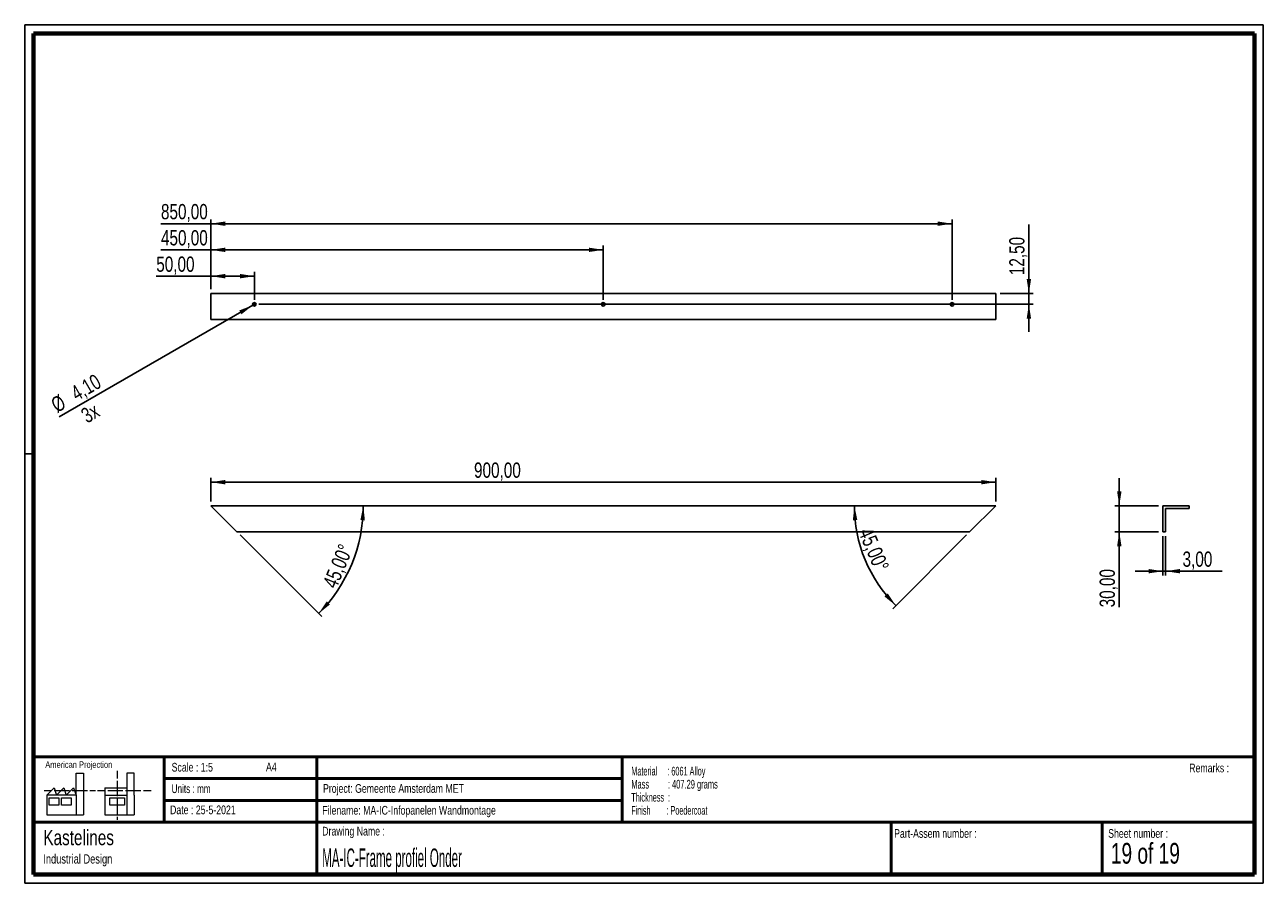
# Paper-space layout 'Sheet13(2)(3)' of a CAD drawing. Header units: millimetres. Extents: x 7 to 291, y 7 to 204.
import ezdxf

# ---------------------------------------------------------------- set-up
doc = ezdxf.new("R2010")
doc.units = ezdxf.units.MM
for name, color, linetype in [('BORDERS', 7, 'Continuous'), ('DRAWING', 7, 'Continuous'), ('TEXT_SHEET_FORMAT', 7, 'Continuous')]:
    doc.layers.add(name, color=color, linetype=linetype)
doc.styles.add('SLDTEXTSTYLE0', font='TXT', dxfattribs={"width": 0.7})
doc.styles.add('SLDTEXTSTYLE1', font='TXT', dxfattribs={"width": 0.75})
doc.styles.add('SLDTEXTSTYLE11', font='TXT', dxfattribs={"width": 0.568654})
doc.styles.add('SLDTEXTSTYLE14', font='TXT', dxfattribs={"width": 0.6875})
doc.styles.add('SLDTEXTSTYLE16', font='TXT', dxfattribs={"width": 0.562222})
doc.styles.add('SLDTEXTSTYLE5', font='TXT', dxfattribs={"width": 0.605})
doc.styles.add('SLDTEXTSTYLE7', font='TXT', dxfattribs={"width": 0.467045})
doc.dimstyles.new('SLDDIMSTYLE19', dxfattribs={"dimtxt": 3.5, "dimasz": 3.302, "dimexe": 0, "dimexo": 0.0625, "dimgap": 0.875, "dimtad": 1, "dimdec": 4, "dimlfac": 5, "dimzin": 12, "dimdsep": 46, "dimtxsty": 'SLDTEXTSTYLE1', "dimsah": 1, "dimcen": 0.09, "dimazin": 3, "dimtfac": 1, "dimtofl": 0, "dimtmove": 0, "dimatfit": 3, "dimfxl": 1, "dimfrac": 2, "dimtolj": 1, "dimtzin": 12, "dimarcsym": 0})
doc.dimstyles.new('SLDDIMSTYLE6', dxfattribs={"dimtxt": 3.5, "dimasz": 3.302, "dimexe": 0, "dimexo": 0.0625, "dimgap": 0.875, "dimtad": 1, "dimlfac": 5, "dimrnd": 1e-09, "dimzin": 12, "dimdsep": 46, "dimtxsty": 'SLDTEXTSTYLE1', "dimsah": 1, "dimcen": 0.09, "dimadec": 0, "dimazin": 3, "dimtfac": 1, "dimtofl": 0, "dimtmove": 0, "dimatfit": 3, "dimfxl": 1, "dimfrac": 2, "dimtolj": 1, "dimtzin": 12, "dimarcsym": 0})
doc.dimstyles.new('SLDDIMSTYLE7', dxfattribs={"dimtxt": 3.5, "dimasz": 3.302, "dimexe": 0, "dimexo": 0.0625, "dimgap": 0.875, "dimtad": 1, "dimlfac": 5, "dimrnd": 1e-09, "dimzin": 12, "dimdsep": 46, "dimtxsty": 'SLDTEXTSTYLE1', "dimsah": 1, "dimcen": 0.09, "dimadec": 0, "dimazin": 3, "dimtfac": 1, "dimtmove": 0, "dimatfit": 0, "dimfxl": 1, "dimfrac": 2, "dimtolj": 1, "dimtzin": 12, "dimarcsym": 0})
doc.dimstyles.new('SLDDIMSTYLE8', dxfattribs={"dimtxt": 3.5, "dimasz": 3.302, "dimexe": 0, "dimexo": 0.0625, "dimgap": 0.875, "dimtad": 1, "dimlfac": 5, "dimrnd": 1e-09, "dimzin": 12, "dimdsep": 46, "dimtxsty": 'SLDTEXTSTYLE1', "dimblk1": 'NONE', "dimsah": 1, "dimcen": 0, "dimadec": 0, "dimazin": 3, "dimtfac": 1, "dimtmove": 0, "dimatfit": 3, "dimldrblk": 'NONE', "dimfxl": 1, "dimfrac": 2, "dimtolj": 1, "dimtzin": 12, "dimarcsym": 0})

# ---------------------------------------------------------------- blocks, each defined once
blk = doc.blocks.new('SW_NOTE_0_70')
at = {"layer": 'TEXT_SHEET_FORMAT', "color": 0, "char_height": 2, "attachment_point": 1}
for s, insert, style in [('Material     : 6061 Alloy', (0, 2.58), 'SLDTEXTSTYLE5'), ('Mass         : 407.29 grams', (0, -0.42), 'SLDTEXTSTYLE16'), ('Thickness  :', (0, -3.42), 'SLDTEXTSTYLE5'), ('Finish        : Poedercoat', (0, -6.42), 'SLDTEXTSTYLE11')]:
    blk.add_mtext(s, dxfattribs=dict(at, insert=insert, style=style))
blk = doc.blocks.new('SW_NOTE_0_71')
at = {"layer": 'DRAWING', "color": 0, "attachment_point": 1, "style": 'SLDTEXTSTYLE1'}
for s, insert, char_height in [('Kastelines', (0, 4.51), 3.5), ('Industrial Design', (0, -1.09), 2.1167)]:
    blk.add_mtext(s, dxfattribs=dict(at, insert=insert, char_height=char_height))
blk = doc.blocks.new('_D_142')
at = {"layer": 'DRAWING', "color": 7}
for p, q in [((49.22, 94.41), (49.22, 99.82)), ((229.22, 94.41), (229.22, 99.82)), ((229.22, 98.82), (49.22, 98.82))]:
    blk.add_line(p, q, dxfattribs=at)
for points in [[(49.22, 98.82), (52.53, 98.31), (52.53, 99.32)], [(229.22, 98.82), (225.92, 99.32), (225.92, 98.31)]]:
    blk.add_solid(points, dxfattribs=at)
at = {"layer": 'DRAWING', "color": 7, "insert": (109.59, 103.33), "char_height": 3.5, "attachment_point": 1, "style": 'SLDTEXTSTYLE1'}
blk.add_mtext('900,00', dxfattribs=at)
blk = doc.blocks.new('_D_143')
at = {"layer": 'DRAWING', "color": 7}
blk.add_line((55.93, 86.7), (74.67, 67.96), dxfattribs=at)
blk.add_arc((49.22, 93.41), 34.98, 315, 0, dxfattribs=at)
for points in [[(84.21, 93.41), (83.54, 90.13), (84.56, 90.08)], [(73.96, 68.67), (76.56, 70.77), (75.81, 71.46)]]:
    blk.add_solid(points, dxfattribs=at)
at = {"layer": 'DRAWING', "color": 7, "insert": (74.79, 75.51), "char_height": 3.5, "attachment_point": 1, "rotation": 67.4968, "style": 'SLDTEXTSTYLE1'}
blk.add_mtext('45,00°', dxfattribs=at)
blk = doc.blocks.new('_D_144')
at = {"layer": 'DRAWING', "color": 7}
blk.add_line((222.52, 86.7), (205.6, 69.78), dxfattribs=at)
blk.add_arc((229.22, 93.41), 32.41, 180, 225, dxfattribs=at)
for points in [[(196.81, 93.41), (196.47, 90.08), (197.49, 90.13)], [(206.31, 70.49), (204.47, 73.28), (203.71, 72.6)]]:
    blk.add_solid(points, dxfattribs=at)
at = {"layer": 'DRAWING', "color": 7, "insert": (200.9, 88.74), "char_height": 3.5, "attachment_point": 1, "rotation": 292.9648, "style": 'SLDTEXTSTYLE1'}
blk.add_mtext('45,00°', dxfattribs=at)
blk = doc.blocks.new('_D_145')
at = {"layer": 'DRAWING', "color": 7}
for p, q in [((49.22, 146.09), (36.72, 146.09)), ((49.22, 143.13), (49.22, 147.09)), ((49.22, 146.09), (59.22, 146.09)), ((59.22, 140.63), (59.22, 147.09))]:
    blk.add_line(p, q, dxfattribs=at)
for points in [[(49.22, 146.09), (52.53, 145.58), (52.53, 146.6)], [(59.22, 146.09), (55.92, 146.6), (55.92, 145.58)]]:
    blk.add_solid(points, dxfattribs=at)
at = {"layer": 'DRAWING', "color": 7, "insert": (36.72, 150.6), "char_height": 3.5, "attachment_point": 1, "style": 'SLDTEXTSTYLE1'}
blk.add_mtext('50,00', dxfattribs=at)
blk = doc.blocks.new('_D_146')
at = {"layer": 'DRAWING', "color": 7}
for p, q in [((49.22, 152.13), (37.8, 152.13)), ((49.22, 143.13), (49.22, 153.13)), ((49.22, 152.13), (139.22, 152.13)), ((139.22, 140.63), (139.22, 153.13))]:
    blk.add_line(p, q, dxfattribs=at)
for points in [[(49.22, 152.13), (52.53, 151.63), (52.53, 152.64)], [(139.22, 152.13), (135.92, 152.64), (135.92, 151.63)]]:
    blk.add_solid(points, dxfattribs=at)
at = {"layer": 'DRAWING', "color": 7, "insert": (37.8, 156.65), "char_height": 3.5, "attachment_point": 1, "style": 'SLDTEXTSTYLE1'}
blk.add_mtext('450,00', dxfattribs=at)
blk = doc.blocks.new('_D_147')
at = {"layer": 'DRAWING', "color": 7}
for p, q in [((49.22, 143.13), (49.22, 159.13)), ((219.22, 140.63), (219.22, 159.13)), ((49.22, 158.13), (37.8, 158.13)), ((49.22, 158.13), (219.22, 158.13))]:
    blk.add_line(p, q, dxfattribs=at)
for points in [[(49.22, 158.13), (52.53, 157.63), (52.53, 158.64)], [(219.22, 158.13), (215.92, 158.64), (215.92, 157.63)]]:
    blk.add_solid(points, dxfattribs=at)
at = {"layer": 'DRAWING', "color": 7, "insert": (37.8, 162.65), "char_height": 3.5, "attachment_point": 1, "style": 'SLDTEXTSTYLE1'}
blk.add_mtext('850,00', dxfattribs=at)
blk = doc.blocks.new('_D_148')
at = {"layer": 'DRAWING', "color": 7}
for p, q in [((236.83, 142.13), (236.83, 157.95)), ((230.22, 142.13), (237.83, 142.13)), ((236.83, 142.13), (236.83, 139.63)), ((60.22, 139.63), (237.83, 139.63)), ((236.83, 139.63), (236.83, 133.28))]:
    blk.add_line(p, q, dxfattribs=at)
for points in [[(236.83, 142.13), (237.34, 145.44), (236.32, 145.44)], [(236.83, 139.63), (236.32, 136.33), (237.34, 136.33)]]:
    blk.add_solid(points, dxfattribs=at)
at = {"layer": 'DRAWING', "color": 7, "insert": (232.32, 146.32), "char_height": 3.5, "attachment_point": 1, "rotation": 90, "style": 'SLDTEXTSTYLE1'}
blk.add_mtext('12,50', dxfattribs=at)
blk = doc.blocks.new('_D_149')
at = {"layer": 'DRAWING', "color": 7}
for q in [(14.47, 113.79), (59.58, 139.84)]:
    blk.add_line((58.87, 139.43), q, dxfattribs=at)
blk.add_solid([(58.87, 139.43), (55.76, 138.22), (56.26, 137.34)], dxfattribs=at)
at = {"layer": 'DRAWING', "color": 7, "char_height": 3.5, "attachment_point": 1, "rotation": 30, "style": 'SLDTEXTSTYLE1'}
for s, insert in [('4,10', (16.75, 120.39)), ('%%c', (12.21, 117.7)), ('3x', (19.1, 115.27))]:
    blk.add_mtext(s, dxfattribs=dict(at, insert=insert))
blk = doc.blocks.new('_None')
blk = doc.blocks.new('_D_150')
at = {"layer": 'DRAWING', "color": 7}
for p, q in [((257.56, 93.41), (257.56, 99.76)), ((266.56, 93.41), (256.56, 93.41)), ((257.56, 93.41), (257.56, 87.41)), ((266.56, 87.41), (256.56, 87.41)), ((257.56, 87.41), (257.56, 70.1))]:
    blk.add_line(p, q, dxfattribs=at)
for points in [[(257.56, 93.41), (258.07, 96.71), (257.06, 96.71)], [(257.56, 87.41), (257.06, 84.1), (258.07, 84.1)]]:
    blk.add_solid(points, dxfattribs=at)
at = {"layer": 'DRAWING', "color": 7, "insert": (253.05, 70.1), "char_height": 3.5, "attachment_point": 1, "rotation": 90, "style": 'SLDTEXTSTYLE1'}
blk.add_mtext('30,00', dxfattribs=at)
blk = doc.blocks.new('_D_151')
at = {"layer": 'DRAWING', "color": 7}
for p, q in [((267.56, 86.41), (267.56, 77.39)), ((268.16, 86.41), (268.16, 77.39)), ((267.56, 78.39), (261.21, 78.39)), ((268.16, 78.39), (267.56, 78.39)), ((268.16, 78.39), (281.12, 78.39))]:
    blk.add_line(p, q, dxfattribs=at)
for points in [[(267.56, 78.39), (264.26, 78.9), (264.26, 77.89)], [(268.16, 78.39), (271.47, 77.89), (271.47, 78.9)]]:
    blk.add_solid(points, dxfattribs=at)
at = {"layer": 'DRAWING', "color": 7, "insert": (272.07, 82.91), "char_height": 3.5, "attachment_point": 1, "style": 'SLDTEXTSTYLE1'}
blk.add_mtext('3,00', dxfattribs=at)

psp = doc.layouts.new('Sheet13(2)(3)')

# ---------------------------------------------------------------- linework, layer by layer
at = {"color": 7, "linetype": 'Continuous', "lineweight": 25}
for p, q in [((229.224596, 142.133917), (49.224596, 142.133917)), ((49.224596, 142.133917), (49.224596, 136.133058)), ((229.224596, 142.133917), (229.224596, 136.133058)), ((229.224596, 136.133058), (49.224596, 136.133058)), ((55.224596, 87.406697), (49.224596, 93.406697)), ((229.224596, 93.406697), (49.224596, 93.406697)), ((229.224596, 93.406697), (223.224596, 87.406697)), ((267.563889, 93.406697), (267.563889, 87.406697)), ((273.564748, 93.406697), (267.563889, 93.406697)), ((268.163889, 92.806697), (273.564748, 92.806697)), ((268.163889, 87.406697), (268.163889, 92.806697)), ((273.564748, 93.406697), (273.564748, 92.806697)), ((223.224596, 87.406697), (55.224596, 87.406697)), ((268.163889, 87.406697), (267.563889, 87.406697))]:
    psp.add_line(p, q, dxfattribs=at)
for centre in [(59.224596, 139.633917), (139.224596, 139.633917), (219.224596, 139.633917)]:
    psp.add_circle(centre, 0.41, dxfattribs=at)
at = {"layer": 'BORDERS', "lineweight": 70}
for p, q in [((8.569641, 8.783909), (8.569641, 201.783909)), ((8.569641, 201.783909), (288.569641, 201.783909)), ((288.569641, 201.783909), (288.569641, 8.783909)), ((288.569641, 8.783909), (8.569641, 8.783909))]:
    psp.add_line(p, q, dxfattribs=at)
at = {"layer": 'BORDERS', "lineweight": 50}
for p, q in [((8.569641, 35.783909), (288.569641, 35.783909)), ((38.569641, 35.783909), (38.569641, 20.783909)), ((73.569641, 35.783909), (73.569641, 8.783909)), ((143.569641, 35.783909), (143.569641, 20.783909)), ((38.569641, 30.783909), (143.569641, 30.783909)), ((38.569641, 25.783909), (143.569641, 25.783909)), ((8.569641, 20.783909), (288.569641, 20.783909)), ((205.222477, 8.783909), (205.222477, 20.783909)), ((253.650911, 8.783909), (253.650911, 20.783909))]:
    psp.add_line(p, q, dxfattribs=at)
at = {"layer": 'TEXT_SHEET_FORMAT'}
for p, q in [((6.569641, 203.783909), (290.569641, 203.783909)), ((6.569641, 203.783909), (6.569641, 6.783909)), ((290.569641, 203.783909), (290.569641, 6.783909)), ((6.569641, 105.283909), (8.621537, 105.283909)), ((6.569641, 6.783909), (290.569641, 6.783909))]:
    psp.add_line(p, q, dxfattribs=at)
at = {"layer": 'TEXT_SHEET_FORMAT', "color": 7, "linetype": 'Continuous', "lineweight": 18}
for p, q in [((18.320827, 26.971098), (18.320827, 32.036143)), ((18.320827, 32.036143), (20.002717, 32.036143)), ((20.002717, 32.036143), (20.002717, 22.470411)), ((27.732829, 32.596011), (27.732829, 30.83891)), ((31.654195, 32.031732), (29.972304, 32.031732)), ((29.972304, 32.031732), (29.972304, 22.466)), ((31.654195, 26.966766), (31.654195, 32.031732)), ((11.593265, 26.971098), (13.275156, 28.659446)), ((13.275156, 28.659446), (13.837466, 26.971098)), ((13.837466, 26.971098), (15.519356, 28.659446)), ((15.519356, 28.659446), (16.081352, 26.971098)), ((16.081352, 26.971098), (17.763242, 28.659446)), ((17.763242, 28.659446), (18.320827, 26.971098)), ((24.926633, 28.655036), (24.926633, 26.966766)), ((24.926633, 28.655036), (29.972304, 28.655036)), ((27.732829, 30.251635), (27.732829, 28.489887)), ((27.732829, 28.489887), (27.732829, 26.728218)), ((10.980867, 28.099735), (12.735999, 28.099735)), ((18.320827, 26.971098), (11.593265, 26.971098)), ((11.593265, 26.971098), (11.593265, 22.470411)), ((12.155576, 26.411465), (14.399461, 26.411465)), ((12.155576, 24.723117), (12.155576, 26.411465)), ((13.320991, 28.099735), (15.075966, 28.099735)), ((14.399461, 26.411465), (14.399461, 24.723117)), ((14.957046, 26.411465), (17.201247, 26.411465)), ((14.957046, 24.723117), (14.957046, 26.411465)), ((15.075966, 28.099735), (16.830941, 28.099735)), ((17.201247, 26.411465), (17.201247, 24.723117)), ((17.415933, 28.099735), (19.171065, 28.099735)), ((18.320827, 26.971098), (18.320827, 22.470411)), ((19.171065, 28.099735), (20.92604, 28.099735)), ((21.511032, 28.099735), (22.808913, 28.099735)), ((23.244743, 28.095324), (24.995229, 28.095324)), ((24.926633, 26.966766), (29.972304, 26.966766)), ((24.926633, 26.966766), (24.926633, 22.466)), ((25.580221, 28.095324), (27.335195, 28.095324)), ((26.050939, 26.407055), (29.41472, 26.407055)), ((26.050939, 24.718707), (26.050939, 26.407055)), ((27.335195, 28.095324), (29.090249, 28.095324)), ((27.732829, 26.140863), (27.732829, 24.379273)), ((29.41472, 26.407055), (29.41472, 24.718707)), ((29.675241, 28.095324), (31.430295, 28.095324)), ((31.430295, 28.095324), (33.18527, 28.095324)), ((31.654195, 26.966766), (31.654195, 22.466)), ((33.770261, 28.095324), (35.525236, 28.095324)), ((14.399461, 24.723117), (12.155576, 24.723117)), ((17.201247, 24.723117), (14.957046, 24.723117)), ((29.41472, 24.718707), (26.050939, 24.718707)), ((27.732829, 24.379273), (27.732829, 22.617525)), ((11.593265, 22.470411), (18.320827, 22.470411)), ((18.320827, 22.470411), (20.002717, 22.470411)), ((24.926633, 22.466), (31.654195, 22.466)), ((27.732829, 22.030171), (27.732829, 21.34201))]:
    psp.add_line(p, q, dxfattribs=at)

# ---------------------------------------------------------------- block references
at = {"layer": 'DRAWING'}
psp.add_blockref('SW_NOTE_0_71', (10.826503, 14.510992), dxfattribs=at)
at = {"layer": 'TEXT_SHEET_FORMAT', "color": 218}
psp.add_blockref('SW_NOTE_0_70', (145.652628, 30.930942), dxfattribs=at)

# ---------------------------------------------------------------- texts
at = {"layer": 'TEXT_SHEET_FORMAT', "attachment_point": 1}
for s, insert, char_height, style in [('American Projection', (11.277178, 34.755658), 1.5, 'SLDTEXTSTYLE1'), ('Scale : 1:5', (40.245387, 34.408225), 2, 'SLDTEXTSTYLE1'), ('A4', (61.890556, 34.486219), 2, 'SLDTEXTSTYLE1'), ('Remarks :', (273.595551, 34.235841), 2, 'SLDTEXTSTYLE1'), ('Units : mm', (40.239331, 29.476127), 2, 'SLDTEXTSTYLE0'), ('Project: Gemeente Amsterdam MET', (74.95639, 29.538044), 2, 'SLDTEXTSTYLE1'), ('Date : 25-5-2021', (39.886543, 24.621763), 2, 'SLDTEXTSTYLE1'), ('Filename: MA-IC-Infopanelen Wandmontage', (74.797688, 24.531301), 2, 'SLDTEXTSTYLE1'), ('Drawing Name :', (74.780305, 19.736533), 2, 'SLDTEXTSTYLE1'), ('Part-Assem number :', (205.926583, 19.21038), 2, 'SLDTEXTSTYLE1'), ('Sheet number :', (255.011235, 19.21038), 2, 'SLDTEXTSTYLE1'), ('19 of 19', (255.634284, 16.03963), 4.7625, 'SLDTEXTSTYLE14')]:
    psp.add_mtext(s, dxfattribs=dict(at, insert=insert, char_height=char_height, style=style))
at = {"layer": 'TEXT_SHEET_FORMAT', "color": 218, "insert": (74.780305, 14.761674), "char_height": 4.23333333, "attachment_point": 1, "style": 'SLDTEXTSTYLE7'}
psp.add_mtext('MA-IC-Frame profiel Onder', dxfattribs=at)

# ---------------------------------------------------------------- dimensions: what is measured, and where the dimension line sits
at = {"layer": 'DRAWING', "color": 7}
for base, p1, p2, dimstyle, picture, middle in [((219.224596, 158.133917), (49.224596, 142.133917), (219.224596, 139.633917), 'SLDDIMSTYLE6', '_D_147', (44.911814, 158.133917)), ((139.224596, 152.133917), (49.224596, 142.133917), (139.224596, 139.633917), 'SLDDIMSTYLE6', '_D_146', (44.911814, 152.133917)), ((59.224596, 146.089465), (49.224596, 142.133917), (59.224596, 139.633917), 'SLDDIMSTYLE6', '_D_145', (42.535945, 146.089465)), ((49.224596, 98.816397), (229.224596, 93.406697), (49.224596, 93.406697), 'SLDDIMSTYLE6', '_D_142', (116.706274, 98.816397)), ((267.563889, 78.394734), (268.163889, 87.406697), (267.563889, 87.406697), 'SLDDIMSTYLE7', '_D_151', (276.598612, 78.394734))]:
    dim = psp.add_linear_dim(base=base, p1=p1, p2=p2, dimstyle=dimstyle, dxfattribs=at)
    dim.commit()
    dim.dimension.update_dxf_attribs({"geometry": picture, "text_midpoint": middle, "dimtype": 160})
for base, p1, p2, picture, middle in [((236.829253, 139.633917), (229.224596, 142.133917), (59.224596, 139.633917), '_D_148', (236.829253, 152.133917)), ((257.563889, 87.406697), (267.563889, 93.406697), (267.563889, 87.406697), '_D_150', (257.563889, 75.921355))]:
    dim = psp.add_linear_dim(base=base, p1=p1, p2=p2, angle=90, dimstyle='SLDDIMSTYLE7', dxfattribs=at)
    dim.commit()
    dim.dimension.update_dxf_attribs({"geometry": picture, "text_midpoint": middle, "dimtype": 160})
dim = psp.add_diameter_dim_2p(p1=(59.579666, 139.838917), p2=(58.869525, 139.428917), dimstyle='SLDDIMSTYLE8', dxfattribs=at)
dim.commit()
dim.dimension.update_dxf_attribs({"geometry": '_D_149', "text_midpoint": (20.671926, 117.375527), "dimtype": 163})
for base, line1, line2, picture, middle in [((81.542885, 80.020024), ((55.224596, 87.406697), (49.224596, 93.406697)), ((229.224596, 93.406697), (49.224596, 93.406697)), '_D_143', (81.542148, 80.018245)), ((199.278884, 81.002777), ((223.224596, 87.406697), (229.224596, 93.406697)), ((49.224596, 93.406697), (229.224596, 93.406697)), '_D_144', (199.380485, 80.760277))]:
    dim = psp.add_angular_dim_2l(base=base, line1=line1, line2=line2, dimstyle='SLDDIMSTYLE19', dxfattribs=at)
    dim.commit()
    dim.dimension.update_dxf_attribs({"geometry": picture, "text_midpoint": middle, "dimtype": 162})

doc.saveas('drawing.dxf')
